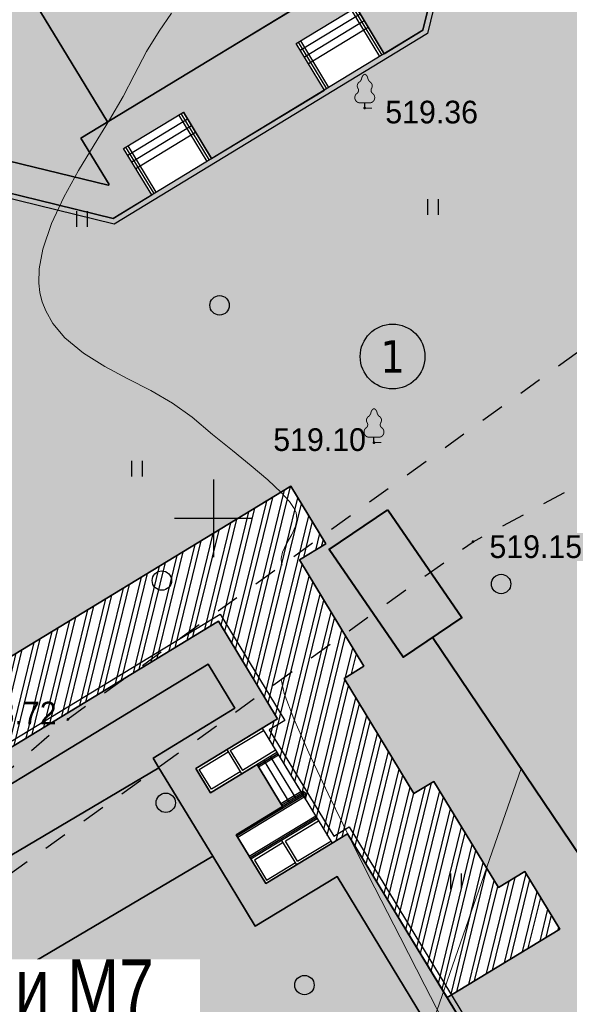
# Model space of a CAD drawing. Header units: millimetres. Extents: x -1128748 to 3035412, y -2195448 to -435774.
# Tile 49 of 159: x 369503 to 390728, y -1507478 to -1469467. Entities that reach past the tile are written whole.
import ezdxf
from ezdxf.enums import TextEntityAlignment as Align

# ---------------------------------------------------------------- set-up
doc = ezdxf.new("R2010")
doc.units = ezdxf.units.MM
doc.linetypes.add('Д_ТРОТ_ТРУБА', pattern=[3, 1.5, -1.5])
for name, color, linetype in [('(001) Сетка', 92, 'Continuous'), ('(004) Точки рельефа', 7, 'Continuous'), ('(022) Возд. Линии', 7, 'Continuous'), ('(025) Дорога', 7, 'Continuous'), ('(031) Горизонтали', 42, 'Continuous'), ('(036) Растительность', 7, 'Continuous'), ('(038) Деревья', 7, 'Continuous')]:
    doc.layers.add(name, color=color, linetype=linetype)
doc.layers.add('ВВГ 3х2.5', color=5, linetype='Continuous', lineweight=40)
doc.layers.add('Основная надпись', color=7, linetype='Continuous', lineweight=30)
doc.styles.add('D-431', font='txt')
doc.styles.add('GOST Common_6', font='GOST_Common.ttf', dxfattribs={"width": 0.9, "height": 2.5})
doc.styles.get("Standard").update_dxf_attribs({"font": 'arial.ttf'})
doc.styles.add('Tahoma', font='tahoma.ttf')

# ---------------------------------------------------------------- blocks, each defined once
blk = doc.blocks.new('A$C2cdd6916')
h = blk.add_hatch(color=1)
h.dxf.hatch_style = 1
h.paths.add_polyline_path([(16401.238, -4652.593), (12042.877, -7301.119), (10692.648, -5079.21), (11718.144, -4456.027), (9225.414, -354.04), (9994.537, 113.347), (7294.079, 4557.166), (6524.956, 4089.779), (4032.226, 8191.765), (3006.729, 7568.583), (1656.5, 9790.492), (26610.253, 24954.602), (28168.21, 22390.86), (31159.242, 24208.476), (35090.313, 26597.342), (27092.803, 39757.883), (26750.971, 39550.156), (23865.782, 40254.206), (20705.813, 41025.308), (19934.711, 37865.339), (16774.743, 38636.441), (16003.641, 35476.472), (12843.672, 36247.575), (12072.57, 33087.606), (8912.601, 33858.708), (8141.499, 30698.739), (4981.531, 31469.841), (4210.429, 28309.873), (1050.46, 29080.975), (279.358, 25921.006), (-2880.611, 26692.108), (-3651.713, 23532.14), (-4355.763, 20646.951), (-16319.891, 13376.488), (-19205.079, 14080.537), (-22365.048, 14851.639), (-23136.15, 11691.671), (-26296.119, 12462.773), (-27067.221, 9302.804), (-30227.189, 10073.906), (-30998.291, 6913.938), (-34158.26, 7685.04), (-34929.362, 4525.071), (-38089.331, 5296.173), (-38860.433, 2136.205), (-42020.401, 2907.307), (-42791.503, -252.662), (-45951.472, 518.44), (-46722.574, -2641.528), (-47426.624, -5526.717), (-47768.456, -5734.445), (-39770.946, -18894.986), (-32848.844, -14688.503), (-34406.8, -12124.761), (-9453.047, 3039.348), (-8102.818, 817.438), (-9128.315, 194.256), (-6635.585, -3907.731), (-7404.707, -4375.118), (-4704.249, -8818.937), (-3935.127, -8351.55), (-1442.396, -12453.537), (-416.9, -11830.354), (933.329, -14052.264), (-3425.032, -16700.79), (-1867.075, -19264.531), (-17591.358, -28819.998), (-15929.538, -31554.655), (-15758.622, -31450.792), (-14927.712, -32818.121), (-15440.46, -33129.712), (-13674.776, -36035.286), (-13162.028, -35723.695), (-12331.118, -37091.024), (-12502.034, -37194.887), (-12294.306, -37536.72), (-10840.214, -39929.545), (952.998, -32762.946), (1160.726, -33104.778), (5091.797, -30715.911), (5507.252, -31399.576), (10207.445, -28543.322), (9791.99, -27859.658), (12013.899, -26509.429), (12844.81, -27876.758), (18826.874, -24241.526), (17995.963, -22874.197), (20217.873, -21523.968), (20633.328, -22207.633), (25333.521, -19351.379), (24918.066, -18667.715), (28849.137, -16278.848), (28641.409, -15937.016), (40434.621, -8770.416), (38772.801, -6035.759), (38601.885, -6139.622), (37770.975, -4772.293), (38283.723, -4460.702), (36518.039, -1555.128), (36005.291, -1866.719), (35174.381, -499.39), (35345.297, -395.527), (35137.569, -53.694), (33683.477, 2339.131), (17959.194, -7216.335)])
h = blk.add_hatch()
h.set_pattern_fill('ANSI32', color=1, scale=60, angle=31.2865699)
h.set_pattern_definition([(76.28657, (-422045.4, -371330.9), (-555.2086, 135.48314), []), (76.28657, (-421815.2, -371191), (-555.2086, 135.48314), [])])
edge = h.paths.add_edge_path()
edge.add_line((12558.278, 1671.303), (13156.485, 2034.826))
edge.add_line((13156.485, 2034.826), (12076.302, 3812.354))
edge.add_arc((12013.983, 3914.903), 120, 121.2865699, 301.2865699, ccw=False)
edge.add_line((11951.665, 4017.453), (10456.027, 6478.645))
edge.add_line((10456.027, 6478.645), (9857.821, 6115.122))
edge.add_line((9857.821, 6115.122), (7572.818, 9875.277))
edge.add_line((7572.818, 9875.277), (28168.21, 22390.86))
edge.add_line((28168.21, 22390.86), (26610.253, 24954.602))
edge.add_line((26610.253, 24954.602), (1656.5, 9790.492))
edge.add_line((1656.5, 9790.492), (3006.729, 7568.583))
edge.add_line((3006.729, 7568.583), (4032.226, 8191.765))
edge.add_line((4032.226, 8191.765), (6524.956, 4089.779))
edge.add_line((6524.956, 4089.779), (7294.079, 4557.166))
edge.add_line((7294.079, 4557.166), (9994.537, 113.347))
edge.add_line((9994.537, 113.347), (9225.414, -354.04))
edge.add_line((9225.414, -354.04), (11718.144, -4456.027))
edge.add_line((11718.144, -4456.027), (10692.648, -5079.21))
edge.add_line((10692.648, -5079.21), (12042.877, -7301.119))
edge.add_line((12042.877, -7301.119), (16401.238, -4652.593))
edge.add_line((16401.238, -4652.593), (12558.278, 1671.303))
edge = h.paths.add_edge_path()
edge.add_line((-3935.127, -8351.55), (-4704.249, -8818.937))
edge.add_line((-4704.249, -8818.937), (-7404.707, -4375.118))
edge.add_line((-7404.707, -4375.118), (-6635.585, -3907.731))
edge.add_line((-6635.585, -3907.731), (-9128.315, 194.256))
edge.add_line((-9128.315, 194.256), (-8102.818, 817.438))
edge.add_line((-8102.818, 817.438), (-9453.047, 3039.348))
edge.add_line((-9453.047, 3039.348), (-34406.8, -12124.761))
edge.add_line((-34406.8, -12124.761), (-32848.844, -14688.503))
edge.add_line((-32848.844, -14688.503), (-12253.452, -2172.92))
edge.add_line((-12253.452, -2172.92), (-9968.449, -5933.074))
edge.add_line((-9968.449, -5933.074), (-10566.655, -6296.598))
edge.add_line((-10566.655, -6296.598), (-9071.017, -8757.79))
edge.add_arc((-9008.699, -8860.339), 120, -58.7134301, 121.2865699, ccw=False)
edge.add_line((-8946.381, -8962.889), (-7866.197, -10740.417))
edge.add_line((-7866.197, -10740.417), (-7267.991, -10376.893))
edge.add_line((-7267.991, -10376.893), (-3425.032, -16700.79))
edge.add_line((-3425.032, -16700.79), (933.329, -14052.264))
edge.add_line((933.329, -14052.264), (-416.9, -11830.354))
edge.add_line((-416.9, -11830.354), (-1442.396, -12453.537))
edge.add_line((-1442.396, -12453.537), (-3935.127, -8351.55))
h.paths.add_polyline_path([(41974.214, 4100.856), (35137.569, -53.694), (35345.297, -395.527), (35174.381, -499.39), (36005.291, -1866.719), (36518.039, -1555.128), (38283.723, -4460.702), (37770.975, -4772.293), (38601.885, -6139.622), (38772.801, -6035.759), (38980.529, -6377.591), (45817.173, -2223.04)])
h.paths.add_polyline_path([(-15440.46, -33129.712), (-14927.712, -32818.121), (-15758.622, -31450.792), (-15929.538, -31554.655), (-16137.265, -31212.823), (-22973.91, -35367.374), (-19130.951, -41691.27), (-12294.306, -37536.72), (-12502.034, -37194.887), (-12331.118, -37091.024), (-13162.028, -35723.695), (-13674.776, -36035.286)])
h.paths.add_polyline_path([(22981.424, -31078.171), (16999.36, -34713.402), (12844.81, -27876.758), (18826.874, -24241.526)])
h.paths.add_polyline_path([(31886.288, 23012.063), (28895.256, 21194.447), (28168.21, 22390.86), (31159.242, 24208.476)])
h.paths.add_polyline_path([(-35112.829, -17702.532), (-32121.797, -15884.916), (-32848.844, -14688.503), (-35839.876, -16506.119)])
for p, q in [((-9249.216, 20130.602), (-6941.848, 21532.762)), ((-5851.279, 19738.143), (-6941.848, 21532.762)), ((-9093.42, 19874.227), (-6786.052, 21276.388)), ((-8937.624, 19617.853), (-6630.257, 21020.014)), ((-8781.829, 19361.479), (-6474.461, 20763.64)), ((-8158.646, 18335.982), (-9249.216, 20130.602)), ((-15914.944, 16079.915), (-13607.577, 17482.076)), ((-15759.149, 15823.541), (-13451.781, 17225.701)), ((-12517.007, 15687.456), (-13607.577, 17482.076)), ((-15603.353, 15567.166), (-13295.985, 16969.327)), ((-15447.557, 15310.792), (-13140.19, 16712.953)), ((-14824.375, 14285.296), (-15914.944, 16079.915)), ((-13130.397, -7854.554), (-10566.655, -6296.598)), ((-11796.594, -7161.034), (-10514.723, -6382.056)), ((-12993.007, -7888.08), (-11882.052, -7212.966)), ((-10047.336, -7151.178), (-11329.207, -7930.156)), ((-9995.405, -7236.636), (-12559.146, -8794.593)), ((-12559.146, -8794.593), (-13130.397, -7854.554)), ((-12525.62, -8657.203), (-12993.007, -7888.08)), ((-11414.665, -7982.088), (-12525.62, -8657.203)), ((-9008.699, -8860.339), (-11572.441, -10418.296)), ((-8437.448, -9800.378), (-11001.19, -11358.334)), ((-8385.516, -9885.836), (-9667.387, -10664.814)), ((-11572.441, -10418.296), (-10429.939, -12298.373)), ((-9752.845, -10716.746), (-10863.8, -11391.861)), ((-10429.939, -12298.373), (-7866.197, -10740.417)), ((-9200, -11433.937), (-7918.129, -10654.959)), ((-10863.8, -11391.861), (-10396.413, -12160.983)), ((-10396.413, -12160.983), (-9285.458, -11485.869))]:
    blk.add_line(p, q)
at = {"color": 1}
for p, q in [((-6022.195, 19634.279), (-7112.764, 21428.899)), ((-5936.737, 19686.211), (-7027.306, 21480.83)), ((-8073.188, 18387.914), (-9163.758, 20182.533)), ((-7987.73, 18439.846), (-9078.3, 20234.465)), ((-12687.923, 15583.593), (-13778.493, 17378.212)), ((-12602.465, 15635.524), (-13693.035, 17430.144)), ((-14738.917, 14337.227), (-15829.486, 16131.847)), ((-14653.459, 14389.159), (-15744.028, 16183.779)), ((-9964.245, -7287.911), (-10733.368, -7755.298)), ((-9933.086, -7339.186), (-10702.209, -7806.573)), ((-8977.54, -8911.614), (-11541.281, -10469.571)), ((-8946.381, -8962.889), (-11510.122, -10520.845)), ((-9071.017, -8757.79), (-9840.14, -9225.177)), ((-9039.858, -8809.064), (-9808.981, -9276.451)), ((-8499.766, -9697.828), (-11063.508, -11255.785)), ((-8468.607, -9749.103), (-11032.349, -11307.06))]:
    blk.add_line(p, q, dxfattribs=at)
for points in [[(-3651.713, 23532.14), (-4355.763, 20646.951), (-16319.891, 13376.488), (-19205.079, 14080.537), (-22365.048, 14851.639), (-23136.15, 11691.671), (-26296.119, 12462.773), (-27067.221, 9302.804), (-30227.189, 10073.906), (-30998.291, 6913.938), (-34158.26, 7685.04), (-34929.362, 4525.071), (-38089.331, 5296.173), (-38860.433, 2136.205)], [(-39770.946, -18894.986), (-12253.452, -2172.92), (-9968.449, -5933.074), (-10566.655, -6296.598), (-7866.197, -10740.417), (-7267.991, -10376.893), (-1867.075, -19264.531)], [(-3651.713, 23532.14), (-4355.763, 20646.951), (-16319.891, 13376.488), (-19205.079, 14080.537), (-22365.048, 14851.639), (-23136.15, 11691.671), (-26296.119, 12462.773), (-27067.221, 9302.804), (-30227.189, 10073.906), (-30998.291, 6913.938), (-34158.26, 7685.04), (-34929.362, 4525.071), (-38089.331, 5296.173), (-38860.433, 2136.205)], [(-39770.946, -18894.986), (-32848.844, -14688.503), (-34406.8, -12124.761), (-9453.047, 3039.348), (-8102.818, 817.438), (-9128.315, 194.256), (-6635.585, -3907.731), (-7404.707, -4375.118), (-4704.249, -8818.937), (-3935.127, -8351.55), (-1442.396, -12453.537), (-416.9, -11830.354), (933.329, -14052.264), (-3425.032, -16700.79), (-1867.075, -19264.531)], [(-11933.984, -7127.508), (-11362.734, -8067.546)], [(-11796.594, -7161.034), (-11329.207, -7930.156)], [(-10508.153, -7548.227), (-9521.447, -9171.931)], [(-10251.779, -7392.432), (-9265.073, -9016.135)], [(-10764.527, -7704.023), (-9777.821, -9327.726)], [(-9233.526, -11571.327), (-9804.777, -10631.288)], [(-9200, -11433.937), (-9667.387, -10664.814)]]:
    blk.add_lwpolyline(points)
at = {"color": 2, "lineweight": 30}
for points in [[(-2733.725, 26450.396), (-4181.103, 20519.057), (-16286.823, 13162.55), (-22218.162, 14609.928), (-22989.265, 11449.959), (-26149.233, 12221.061), (-26920.335, 9061.092), (-30080.304, 9832.194), (-30851.406, 6672.226), (-34011.375, 7443.328), (-34782.477, 4283.359), (-37942.445, 5054.461), (-38713.547, 1894.493)], [(-39703.894, -18620.206), (-12186.399, -1898.14), (-9693.669, -6000.127), (-10291.875, -6363.65), (-7799.145, -10465.637), (-7200.939, -10102.114), (-1592.296, -19331.584)]]:
    blk.add_lwpolyline(points, dxfattribs=at)
blk.add_lwpolyline([(-3935.127, -8351.55), (-4704.249, -8818.937), (-7404.707, -4375.118), (-6635.585, -3907.731), (-9128.315, 194.256), (-8102.818, 817.438), (-9453.047, 3039.348), (-34406.8, -12124.761), (-32848.844, -14688.503), (-12253.452, -2172.92), (-9968.449, -5933.074), (-10566.655, -6296.598), (-9071.017, -8757.79, -1), (-8946.381, -8962.889), (-7866.197, -10740.417), (-7267.991, -10376.893), (-3425.032, -16700.79), (933.329, -14052.264), (-416.9, -11830.354), (-1442.396, -12453.537)], format="xyb", close=True)
at = {"color": 1}
for radius in [120, 60]:
    blk.add_arc((-9008.699, -8860.339), radius, 301.2865699, 121.2865699, dxfattribs=at)
blk = doc.blocks.new('d')
at = {"layer": '(038) Деревья'}
blk.add_ellipse((0, 0), major_axis=(0.265, 0.265), ratio=1, start_param=5.497787, end_param=11.780972, dxfattribs=at)
blk = doc.blocks.new('I04010')
for p, q in [((-0.412273, 0.007146), (-0.412273, 1.207146)), ((0.387727, 1.207146), (0.387727, 0.007146))]:
    blk.add_line(p, q)
blk = doc.blocks.new('Setka')
at = {"layer": '(001) Сетка'}
for p, q in [((0, 1.5), (0, -1.5)), ((-1.5, 0), (1.5, 0))]:
    blk.add_line(p, q, dxfattribs=at)
blk = doc.blocks.new('karagach-flat-48-flat-1')
at = {"layer": '(038) Деревья', "const_width": 0.0375}
for points in [[(-0.208, 1.009, 0.181567), (-0.117, 1.159, 0.303004)], [(0, 1.312, 0.246034), (-0.117, 1.159, 0.489079)], [(0, 1.312, -0.246034), (0.117, 1.159, -0.489079)], [(0.208, 1.009, -0.181567), (0.117, 1.159, -0.303004)], [(-0.315, 0.559, 0.383603), (-0.255, 0.753, 0.352912)], [(-0.208, 1.009, 0.430853), (-0.255, 0.753, 0.548276)], [(0.208, 1.009, -0.430853), (0.255, 0.753, -0.548276)], [(0.315, 0.559, -0.383603), (0.255, 0.753, -0.352912)], [(-0.315, 0.559, 0.626949), (-0.218, 0.206, 0.702465)], [(0.315, 0.559, -0.626949), (0.218, 0.206, -0.702465)]]:
    blk.add_lwpolyline(points, format="xyb", dxfattribs=at)
for points in [[(0, 0.206), (-0.218, 0.206)], [(0, 0), (0, 0.206)], [(0, 0.206), (0.218, 0.206)], [(0, 0), (0.281, 0)]]:
    blk.add_lwpolyline(points, dxfattribs=at)
at = {"layer": '(038) Деревья'}
blk.add_lwpolyline([(0, 0), (0, 0.206)], dxfattribs=at)
blk = doc.blocks.new('karagach-flat-47-flat-1')
at = {"layer": '(038) Деревья', "const_width": 0.0375}
for points in [[(-0.208, 1.009, 0.181567), (-0.117, 1.159, 0.303004)], [(0, 1.312, 0.246034), (-0.117, 1.159, 0.489079)], [(0, 1.312, -0.246034), (0.117, 1.159, -0.489079)], [(0.208, 1.009, -0.181567), (0.117, 1.159, -0.303004)], [(-0.315, 0.559, 0.383603), (-0.255, 0.753, 0.352912)], [(-0.208, 1.009, 0.430853), (-0.255, 0.753, 0.548276)], [(0.208, 1.009, -0.430853), (0.255, 0.753, -0.548276)], [(0.315, 0.559, -0.383603), (0.255, 0.753, -0.352912)], [(-0.315, 0.559, 0.626949), (-0.218, 0.206, 0.702465)], [(0.315, 0.559, -0.626949), (0.218, 0.206, -0.702465)]]:
    blk.add_lwpolyline(points, format="xyb", dxfattribs=at)
for points in [[(0, 0.206), (-0.218, 0.206)], [(0, 0), (0, 0.206)], [(0, 0.206), (0.218, 0.206)], [(0, 0), (0.281, 0)]]:
    blk.add_lwpolyline(points, dxfattribs=at)
at = {"layer": '(038) Деревья'}
blk.add_lwpolyline([(0, 0), (0, 0.206)], dxfattribs=at)
blk = doc.blocks.new('A$C05d28b1e')
at = {"layer": '(004) Точки рельефа', "color": 7, "linetype": 'ByBlock', "lineweight": -2}
for p in [(-109820, 53662), (-109464, 40753), (-105640, 36924), (-121278, 30068)]:
    blk.add_point(p, dxfattribs=at)
at = {"layer": '(025) Дорога', "linetype": 'Д_ТРОТ_ТРУБА', "ltscale": 600, "flags": 128}
blk.add_lwpolyline([(27459, 120222), (8937, 104733), (7549, 103433), (-2273, 96670), (-15702, 86137), (-17767, 85381), (-18644, 85674), (-40043, 104576), (-45955, 113584), (-51231, 109005), (-44895, 102103), (-42025, 99008), (-25117, 82841), (-25117, 81951), (-25407, 81084), (-32229, 76172), (-32639, 76060), (-33388, 76495), (-37188, 78427), (-42918, 74170), (-43534, 73566), (-56171, 68379), (-72915, 59805), (-96929, 47597), (-121278, 30068), (-138829, 14906), (-139804, 14024), (-138021, 12053), (-129914, 19516), (-105640, 36924), (-88825, 45949), (-78921, 50853), (-56719, 62542), (-42094, 71045), (-39916, 71829), (-37271, 72176), (-35503, 71928), (-34406, 71614), (-29497, 64248), (-29370, 62878), (-30300, 61153), (-32643, 58416), (-31513, 56567), (-31513, 56567), (-31513, 56567)], dxfattribs=at)
at = {"layer": '(031) Горизонтали', "color": 42, "linetype": 'Continuous', "lineweight": 0, "ltscale": 600}
for points in [[(-113006, 36023), (-113030, 36109), (-113045, 36277), (-113002, 36518), (-112861, 36827), (-112635, 37208), (-112490, 37521), (-112441, 37769), (-112451, 37943), (-112472, 38033), (-112495, 38099), (-112566, 38241), (-112729, 38474), (-113043, 38822), (-113567, 39310), (-114206, 39852), (-114928, 40440), (-115701, 41068), (-116491, 41729), (-117244, 42276), (-118088, 42761), (-118975, 43218), (-119855, 43685), (-120679, 44198), (-121399, 44794), (-121866, 45354), (-122137, 45835), (-122273, 46190), (-122327, 46378), (-122365, 46550), (-122408, 46904), (-122397, 47454), (-122256, 48221), (-121916, 49215), (-121438, 50231), (-120872, 51249), (-120269, 52248), (-119676, 53209), (-119145, 54112), (-118724, 54936), (-118253, 55855), (-117760, 56639), (-117282, 57335)], [(-103702, 11495), (-103714, 11687), (-103721, 11849), (-103704, 12021), (-103707, 12189), (-103764, 12357), (-103891, 12662), (-104067, 13064), (-104275, 13526), (-104495, 14008), (-104713, 14440), (-105167, 15313), (-105814, 16549), (-106607, 18070), (-107504, 19797), (-108459, 21652), (-109428, 23556), (-110367, 25430), (-111231, 27196), (-111976, 28776), (-112557, 30091), (-112929, 31062), (-113049, 31611)]]:
    blk.add_lwpolyline(points, dxfattribs=at)
at = {"layer": '(001) Сетка', "xscale": 1000, "yscale": 1000, "zscale": 1000}
blk.add_blockref('Setka', (-115665, 37831), dxfattribs=at)
at = {"layer": '(022) Возд. Линии', "xscale": 1000, "yscale": 1000, "zscale": 1000}
for name, p in [('karagach-flat-47-flat-1', (-109820, 53662)), ('karagach-flat-48-flat-1', (-109464, 40753))]:
    blk.add_blockref(name, p, dxfattribs=at)
at = {"layer": '(036) Растительность', "linetype": 'Continuous', "xscale": 500, "yscale": 500, "zscale": 500}
for p in [(-107174, 49546), (-120736, 49079), (-118613, 39441), (-106291, 23510)]:
    blk.add_blockref('I04010', p, dxfattribs=at)
at = {"layer": '(038) Деревья', "linetype": 'Continuous', "xscale": 1000, "yscale": 1000, "zscale": 1000}
for p in [(-115427, 46051), (-117656, 35424), (-104554, 35292), (-117505, 26845), (-112148, 19809)]:
    blk.add_blockref('d', p, dxfattribs=at)
at = {"layer": '(004) Точки рельефа', "linetype": 'ByBlock', "char_height": 875, "attachment_point": 4, "style": 'D-431'}
for s, insert in [('519.36', (-109027, 53505)), ('519.10', (-113353, 40859)), ('519.15', (-105006, 36726)), ('518.72', (-125299, 30302))]:
    blk.add_mtext(s, dxfattribs=dict(at, insert=insert))
blk = doc.blocks.new('Eksplikatsia')
h = blk.add_hatch(color=2)
h.dxf.hatch_style = 1
edge = h.paths.add_edge_path()
edge.add_arc((0, 0), 1250, 0, 360)
at = {"lineweight": 30}
blk.add_circle((0, 0), 1250, dxfattribs=at)
at = {"color": 1}
blk.add_attdef('№', text='', height=1250, dxfattribs=at).set_placement((0, 0), align=Align.MIDDLE_CENTER)

msp = doc.modelspace()

# ---------------------------------------------------------------- hatches: boundary and pattern name
at = {"true_color": 0x939598}
h = msp.add_hatch(color=252, dxfattribs=at)
h.dxf.hatch_style = 1
edge = h.paths.add_edge_path(flags=16)
edge.add_line((333609.865, -1523030.191), (320952.877, -1530721.697))
edge.add_arc((319394.92, -1528157.955), 3000, 211.2865698, 301.2865698, ccw=False)
edge.add_line((316831.179, -1529715.912), (302893.165, -1506779.797))
edge.add_arc((305456.907, -1505221.841), 3000, 121.2865698, 211.2865698, ccw=False)
edge.add_line((303898.95, -1502658.099), (317436.299, -1494431.607))
edge.add_arc((318994.256, -1496995.349), 3000, 29.0884551, 121.2865698, ccw=False)
edge.add_line((321615.866, -1495536.871), (329290.223, -1509331.509))
edge.add_line((329290.223, -1509331.509), (330263.257, -1511080.536))
edge.add_line((330263.257, -1511080.536), (332209.326, -1514578.591))
edge.add_line((332209.326, -1514578.591), (333182.361, -1516327.618))
edge.add_line((333182.361, -1516327.618), (334673.519, -1519007.971))
edge.add_arc((332051.908, -1520466.449), 3000, -58.7134302, 29.0884551, ccw=False)
edge = h.paths.add_edge_path(flags=16)
edge.add_line((392954.619, -1533841.388), (401060.663, -1548912.469))
edge.add_arc((398418.58, -1550333.524), 3000, -61.7262295, 28.2737705, ccw=False)
edge.add_line((399839.635, -1552975.607), (372116.363, -1567886.684))
edge.add_arc((370695.308, -1565244.601), 3000, 209.0884551, 298.2737705, ccw=False)
edge.add_line((368073.698, -1566703.079), (360564.51, -1553205.333))
edge.add_arc((363186.121, -1551746.855), 3000, 121.2865699, 209.0884551, ccw=False)
edge.add_line((361628.165, -1549183.113), (388754.58, -1532698.702))
edge.add_arc((390312.536, -1535262.444), 3000, 28.2737705, 121.2865699, ccw=False)
edge = h.paths.add_edge_path(flags=16)
edge.add_line((429361.578, -1533771.174), (423970.567, -1524291.837))
edge.add_line((423970.567, -1524291.837), (420028.52, -1517360.299))
edge.add_arc((422636.296, -1515877.226), 3000, 120.0993966, 209.6273998, ccw=False)
edge.add_line((421131.791, -1513281.756), (444558.56, -1499702.063))
edge.add_arc((446063.065, -1502297.533), 3000, 29.8780372, 120.0993966, ccw=False)
edge.add_line((448664.328, -1500803.067), (451530.949, -1505792.699))
edge.add_line((451530.949, -1505792.699), (454101.79, -1510267.497))
edge.add_line((454101.79, -1510267.497), (456027.881, -1513620.044))
edge.add_arc((453426.617, -1515114.51), 3000, -59.0363428, 29.8780372, ccw=False)
edge.add_line((454970.1, -1517686.992), (443416.295, -1524619.247))
edge.add_arc((444959.778, -1527191.729), 3000, 120.9636572, 150.6005223)
edge.add_line((442346.123, -1525719.041), (439220.3, -1531266.602))
edge.add_arc((436606.645, -1529793.914), 3000, 298.2737705, 330.6005223, ccw=False)
edge.add_line((438027.701, -1532435.997), (433390.409, -1534930.184))
edge.add_arc((431969.354, -1532288.101), 3000, 209.6273998, 298.2737705, ccw=False)
edge = h.paths.add_edge_path(flags=16)
edge.add_line((414849.776, -1441945.561), (419859.817, -1450666.023))
edge.add_line((419859.817, -1450666.023), (423344.093, -1456730.744))
edge.add_line((423344.093, -1456730.744), (427801.452, -1464489.209))
edge.add_arc((425200.189, -1465983.675), 3000, -59.4103655, 29.8780372, ccw=False)
edge.add_line((426726.846, -1468566.177), (418113.229, -1473658.153))
edge.add_line((418113.229, -1473658.153), (414040.493, -1476065.768))
edge.add_line((414040.493, -1476065.768), (403679.828, -1482190.519))
edge.add_line((403679.828, -1482190.519), (405757.257, -1485609.094))
edge.add_line((405757.257, -1485609.094), (414900.067, -1480204.283))
edge.add_arc((416426.726, -1482786.785), 3000, 30.6036259, 120.5896611, ccw=False)
edge.add_line((419008.855, -1481259.497), (421476.281, -1485432.246))
edge.add_line((421476.281, -1485432.246), (424894.351, -1483355.125))
edge.add_line((424894.351, -1483355.125), (422452.564, -1479224.585))
edge.add_arc((425035.067, -1477697.928), 3000, 120.5896345, 210.5896345, ccw=False)
edge.add_line((423508.41, -1475115.425), (428655.47, -1472072.719))
edge.add_arc((430182.127, -1474655.222), 3000, 29.8780372, 120.5896345, ccw=False)
edge.add_line((432783.39, -1473160.755), (439000.021, -1483981.404))
edge.add_line((439000.021, -1483981.404), (433315.488, -1487247.257))
edge.add_line((433315.488, -1487247.257), (435393.391, -1490666.613))
edge.add_line((435393.391, -1490666.613), (440992.643, -1487449.755))
edge.add_line((440992.643, -1487449.755), (443682.737, -1492132.125))
edge.add_arc((441081.473, -1493626.591), 3000, -59.9006034, 29.8780372, ccw=False)
edge.add_line((442585.978, -1496222.061), (414062.909, -1512755.904))
edge.add_line((414062.909, -1512755.904), (417717.297, -1518769.491))
edge.add_line((417717.297, -1518769.491), (416592.211, -1519409.34))
edge.add_line((416592.211, -1519409.34), (425767.728, -1535543.201))
edge.add_arc((423159.952, -1537026.274), 3000, -61.7262295, 29.6273998, ccw=False)
edge.add_line((424581.008, -1539668.357), (408646.578, -1548238.756))
edge.add_arc((407225.523, -1545596.673), 3000, 208.2737705, 298.2737705, ccw=False)
edge.add_line((404583.44, -1547017.729), (396060.621, -1531171.763))
edge.add_arc((398702.704, -1529750.708), 3000, 120.0993966, 208.2737705, ccw=False)
edge.add_line((397198.199, -1527155.238), (399699.124, -1525705.537))
edge.add_line((399699.124, -1525705.537), (397773.757, -1522537.193))
edge.add_line((397773.757, -1522537.193), (373311.954, -1537402.35))
edge.add_line((373311.954, -1537402.35), (359878.905, -1545565.46))
edge.add_arc((358320.948, -1543001.718), 3000, 209.0884783, 301.2865699, ccw=False)
edge.add_line((355699.338, -1544460.197), (344506.067, -1524340.319))
edge.add_arc((347127.678, -1522881.841), 3000, 120.5896345, 209.0884551, ccw=False)
edge.add_line((345601.02, -1520299.339), (356224.229, -1514019.384))
edge.add_arc((357559.231, -1516705.975), 3000, 30.5896584, 116.4233669, ccw=False)
edge.add_line((360141.732, -1515179.317), (363371.958, -1520643.587))
edge.add_line((363371.958, -1520643.587), (366868.252, -1518616.905))
edge.add_line((366868.252, -1518616.905), (363604.935, -1513176.892))
edge.add_arc((366167.572, -1511617.118), 3000, 120.5896345, 211.3271807, ccw=False)
edge.add_line((364640.915, -1509034.616), (376958.059, -1501762.494))
edge.add_line((376958.059, -1501762.494), (374880.63, -1498343.919))
edge.add_line((374880.63, -1498343.919), (362470.052, -1505680.484))
edge.add_line((362470.052, -1505680.484), (350323.165, -1512861.167))
edge.add_line((350323.165, -1512861.167), (343791.072, -1516722.641))
edge.add_arc((342264.415, -1514140.139), 3000, 209.0884551, 300.5896345, ccw=False)
edge.add_line((339642.805, -1515598.617), (326930.742, -1492748.714))
edge.add_arc((329552.352, -1491290.236), 3000, 120.054821, 209.0884551, ccw=False)
edge.add_line((328049.867, -1488693.596), (344952.048, -1478913.542))
edge.add_line((344952.048, -1478913.542), (365557.09, -1466990.914))
edge.add_arc((367059.576, -1469587.554), 3000, 31.2865699, 120.054821, ccw=False)
edge.add_line((369623.317, -1468029.598), (372895.122, -1473413.614))
edge.add_line((372895.122, -1473413.614), (381868.218, -1467960.766))
edge.add_line((381868.218, -1467960.766), (378780.654, -1462879.932))
edge.add_arc((381344.395, -1461321.976), 3000, 120.054821, 211.2865699, ccw=False)
edge.add_line((379841.91, -1458725.336), (407031.337, -1442992.807))
edge.add_line((407031.337, -1442992.807), (410746.028, -1440843.388))
edge.add_arc((412248.513, -1443440.028), 3000, 29.8780372, 120.054821, ccw=False)
edge = h.paths.add_edge_path(flags=16)
edge.add_line((411903.706, -1631004.139), (400287.347, -1640543.791))
edge.add_arc((398383.41, -1638225.381), 3000, 216.0466202, 309.3937167, ccw=False)
edge.add_line((395957.794, -1639990.711), (392421.101, -1635131.191))
edge.add_arc((394846.717, -1633365.861), 3000, 129.3937167, 216.0466202, ccw=False)
edge.add_line((392942.779, -1631047.451), (404287.957, -1621730.501))
edge.add_arc((406191.894, -1624048.91), 3000, 39.3937167, 129.3937167, ccw=False)
edge.add_line((408510.304, -1622144.973), (412318.178, -1626781.792))
edge.add_arc((409999.769, -1628685.729), 3000, -50.6062833, 39.3937167, ccw=False)
edge = h.paths.add_edge_path()
edge.add_arc((453426.617, -1515114.51), 7000, 300.9636572, 389.8780372)
edge.add_line((459496.232, -1511627.422), (450624.729, -1496185.713))
edge.add_line((450624.729, -1496185.713), (421694.146, -1445829.228))
edge.add_arc((424295.409, -1444334.762), 3000, 119.8780372, 209.8780372, ccw=False)
edge.add_line((422800.943, -1441733.499), (426984.385, -1439330.046))
edge.add_line((426984.385, -1439330.046), (424948.686, -1435886.444))
edge.add_line((424948.686, -1435886.444), (420345.634, -1438530.969))
edge.add_arc((418851.168, -1435929.705), 3000, 228.6798708, 299.8780372, ccw=False)
edge.add_arc((412248.513, -1443440.028), 7000, 48.6798708, 120.054821)
edge.add_line((408742.714, -1437381.201), (321651.406, -1487774.559))
edge.add_line((321651.406, -1487774.559), (301269.483, -1500160.42))
edge.add_line((301269.483, -1500160.42), (296526.561, -1503042.639))
edge.add_line((296526.561, -1503042.639), (313131.145, -1530366.809))
edge.add_line((313131.145, -1530366.809), (313580.487, -1531106.237))
edge.add_arc((319562.551, -1527471.006), 7000, 211.2865698, 301.2865698)
edge.add_line((323197.783, -1533453.07), (335115.866, -1526210.587))
edge.add_arc((336673.823, -1528774.329), 3000, 29.0884551, 121.2865698, ccw=False)
edge.add_line((339295.433, -1527315.851), (341013.788, -1530404.589))
edge.add_arc((338392.177, -1531863.067), 3000, -60.9115449, 29.0884551, ccw=False)
edge.add_line((339850.655, -1534484.678), (337229.045, -1535943.155))
edge.add_line((337229.045, -1535943.155), (354730.78, -1567402.483))
edge.add_line((354730.78, -1567402.483), (356669.946, -1566323.668))
edge.add_arc((358128.424, -1568945.279), 3000, 15.9491425, 119.0884551, ccw=False)
edge.add_line((361012.942, -1568120.927), (366648.638, -1587865.434))
edge.add_line((366648.638, -1587865.434), (387083.998, -1637994.247))
edge.add_line((387083.998, -1637994.247), (412339.419, -1672695.939))
edge.add_arc((409913.804, -1674461.269), 3000, -46.4179769, 36.0466202, ccw=False)
edge.add_line((411981.981, -1676634.434), (420750.393, -1668289.632))
edge.add_arc((418682.186, -1666116.497), 3000, 216.0466202, 313.5828329, ccw=False)
edge.add_line((416256.57, -1667881.827), (401852.283, -1648089.912))
edge.add_arc((404277.898, -1646324.582), 3000, 129.3937167, 216.0466202, ccw=False)
edge.add_line((402373.961, -1644006.172), (443810.407, -1609984.873))
edge.add_line((443810.407, -1609984.873), (445076.126, -1611526.642))
edge.add_line((445076.126, -1611526.642), (448173.342, -1608990.742))
edge.add_line((448173.342, -1608990.742), (430399.232, -1587347.347))
edge.add_line((430399.232, -1587347.347), (400259.909, -1612098.532))
edge.add_line((400259.909, -1612098.532), (402163.846, -1614416.941))
edge.add_arc((399845.437, -1616320.879), 3000, -50.6062833, 39.3937167, ccw=False)
edge.add_line((401749.374, -1618639.288), (392850.789, -1625947.034))
edge.add_arc((390946.852, -1623628.624), 3000, 202.178608, 309.3937167, ccw=False)
edge.add_line((388168.817, -1624761.109), (372219.29, -1585636.236))
edge.add_arc((374997.325, -1584503.751), 3000, 165.4416731, 202.178608, ccw=False)
edge.add_line((372093.648, -1583749.654), (375178.255, -1571872.256))
edge.add_arc((378081.932, -1572626.352), 3000, 118.2737705, 165.4416731, ccw=False)
edge.add_line((376660.877, -1569984.27), (439411.931, -1536233.354))
edge.add_arc((435148.765, -1528307.106), 9000, 298.2737705, 330.6005223)
edge.add_line((442989.73, -1532725.168), (445311.52, -1528604.567))
edge.add_arc((447925.175, -1530077.255), 3000, 120.9636572, 150.6005223, ccw=False)
edge.add_line((446381.692, -1527504.773), (457028.077, -1521116.967))
at = {"true_color": 0xb1ab95}
h = msp.add_hatch(color=253, dxfattribs=at)
h.dxf.hatch_style = 1
h.paths.add_polyline_path([(411986.987, -1518582.685), (410948.576, -1519184.616), (412414.673, -1521597.196), (406432.609, -1525232.428), (404891.179, -1522695.882), (403856.228, -1523295.807), (406030.295, -1526881.107), (414063.352, -1521999.51)])
h.paths.add_polyline_path([(402278.058, -1518395.783), (401447.148, -1517028.454), (399225.239, -1518378.683), (399640.694, -1519062.348), (394940.501, -1521918.601), (394525.046, -1521234.937), (390593.975, -1523623.803), (390386.247, -1523281.971), (378593.035, -1530448.57), (377138.943, -1528055.745), (373721.354, -1530132.574), (374323.285, -1531170.985), (376736.629, -1529704.424), (378190.721, -1532097.25), (389983.933, -1524930.65), (390191.661, -1525272.482), (394122.731, -1522883.616), (394538.186, -1523567.28), (401289.373, -1519464.662), (400873.918, -1518780.997), (401044.834, -1518677.133), (401590.914, -1519575.752), (401875.744, -1520044.462), (402901.241, -1519421.28)])
h.paths.add_polyline_path([(370302.298, -1532210.295), (366459.339, -1525886.399), (365857.408, -1524847.988), (364810.659, -1525484.085), (369899.984, -1533858.975), (370904.229, -1533248.706)])
h.paths.add_polyline_path([(430491.053, -1500314.938), (429867.87, -1499289.442), (418074.658, -1506456.041), (418282.386, -1506797.874), (414351.315, -1509186.74), (414766.77, -1509870.405), (410066.577, -1512726.658), (409651.122, -1512042.994), (407429.212, -1513393.222), (408260.122, -1514760.551), (408870.855, -1515765.56), (409909.266, -1515163.629), (409077.892, -1513795.537), (409248.808, -1513691.673), (409664.263, -1514375.337), (416415.449, -1510272.719), (415999.994, -1509589.054), (419931.065, -1507200.188), (419723.337, -1506858.355)])
h.paths.add_polyline_path([(436899.101, -1493144.38), (435393.391, -1490666.613), (434352.571, -1491264.58), (435250.422, -1492742.066), (431832.1, -1494819.341), (432455.282, -1495844.837)])
h.paths.add_polyline_path([(431809.777, -1484769.49), (427365.705, -1487470.101), (427988.888, -1488495.598), (431407.463, -1486418.169), (432274.668, -1487845.224), (433315.488, -1487247.257)])
h.paths.add_polyline_path([(380184.033, -1470388.424), (382491.401, -1468986.263), (383581.97, -1470780.882), (385077.486, -1469872.074), (385781.536, -1466986.885), (386552.638, -1463826.917), (389712.607, -1464598.019), (390483.709, -1461438.05), (393643.677, -1462209.152), (394414.779, -1459049.184), (397574.748, -1459820.286), (398345.85, -1456660.317), (401505.819, -1457431.419), (402276.921, -1454271.451), (405436.889, -1455042.553), (406207.991, -1451882.584), (409367.96, -1452653.686), (410139.062, -1449493.718), (413299.031, -1450264.82), (416184.219, -1450968.869), (416526.052, -1450761.142), (418006.11, -1453196.697), (419629.813, -1452209.991), (420824.247, -1454175.526), (419200.544, -1455162.232), (424523.561, -1463921.683), (420592.491, -1466310.549), (421319.537, -1467506.962), (418328.505, -1469324.578), (417601.459, -1468128.165), (415294.091, -1469530.326), (415787.444, -1470342.178), (414249.199, -1471276.951), (413755.846, -1470465.1), (397006.067, -1480643.749), (399291.069, -1484403.903), (399889.276, -1484040.38), (402453.018, -1482482.424), (403024.268, -1483422.462), (401229.649, -1484513.032), (402216.355, -1486136.735), (404010.974, -1485046.165), (405153.475, -1486926.243), (401991.527, -1488847.722), (406535.567, -1496325.302), (410338.45, -1494014.334), (411195.327, -1495424.392), (423116.473, -1488180.048), (422497.232, -1487161.038), (421960.005, -1487478.622), (411597.641, -1493775.712), (410740.765, -1492365.654), (406937.881, -1494676.623), (403640.207, -1489250.036), (406802.155, -1487328.557), (405757.257, -1485609.094), (403679.828, -1482190.519), (402855.332, -1480833.744), (399693.384, -1482755.224), (398654.746, -1481046.063), (413353.532, -1472113.779), (413846.885, -1472925.631), (414615.931, -1472458.29), (416047.227, -1474879.479), (418113.229, -1473658.153), (416667.077, -1471211.833), (417436.123, -1470744.492), (416942.77, -1469932.64), (417199.145, -1469776.845), (417926.191, -1470973.257), (422968.216, -1467909.276), (422241.17, -1466712.864), (426172.241, -1464323.997), (420849.223, -1455564.546), (422201.855, -1454742.567), (419859.817, -1450666.023), (418408.424, -1451548.017), (416928.366, -1449112.463), (415985.812, -1449685.242), (409257.749, -1448043.446), (408486.647, -1451203.415), (405326.678, -1450432.313), (404555.576, -1453592.281), (401395.608, -1452821.179), (400624.505, -1455981.148), (397464.537, -1455210.046), (396693.435, -1458370.015), (393533.466, -1457598.912), (392762.364, -1460758.881), (389602.395, -1459987.779), (388831.293, -1463147.748), (385671.325, -1462376.646), (384011.779, -1469177.448), (382893.715, -1467337.584), (371869.625, -1474036.796), (372960.195, -1475831.416), (372914.95, -1475858.91), (366186.888, -1474217.114), (365415.785, -1477377.083), (362255.817, -1476605.981), (361484.715, -1479765.95), (358324.746, -1478994.848), (357553.644, -1482154.816), (354393.676, -1481383.714), (353622.573, -1484543.683), (350462.605, -1483772.581), (349691.503, -1486932.549), (346531.534, -1486161.447), (345760.432, -1489321.416), (342600.463, -1488550.314), (340958.668, -1495278.376), (340016.113, -1495851.156), (341496.172, -1498286.71), (339872.469, -1499273.416), (340540.796, -1500373.202), (333386.679, -1504353.245), (334358.997, -1506100.985), (341580.199, -1502083.622), (342313.267, -1503289.945), (343936.97, -1502303.239), (349259.988, -1511062.69), (350323.165, -1512861.167), (351356.166, -1512250.504), (350870.823, -1511429.494), (353788.276, -1509656.591), (353918.105, -1509870.236), (358960.131, -1506806.255), (358233.084, -1505609.843), (358489.459, -1505454.047), (358982.811, -1506265.899), (359751.858, -1505798.558), (360404.05, -1506901.81), (362470.052, -1505680.484), (361803.003, -1504552.1), (362572.05, -1504084.76), (362078.697, -1503272.908), (376777.483, -1494340.624), (377816.121, -1496049.786), (374654.173, -1497971.265), (374880.63, -1498343.919), (376958.059, -1501762.494), (378600.996, -1504466.078), (381762.944, -1502544.598), (385060.618, -1507971.185), (381257.735, -1510282.153), (382114.611, -1511692.211), (370193.211, -1518936.709), (371647.304, -1521329.534), (369275.983, -1522770.559), (369899.165, -1523796.056), (373295.983, -1521731.849), (371841.891, -1519339.023), (383763.29, -1512094.525), (382906.414, -1510684.467), (386709.297, -1508373.499), (382165.258, -1500895.919), (381567.051, -1501259.442), (379003.31, -1502817.398), (377860.808, -1500937.321), (379655.427, -1499846.751), (378668.722, -1498223.048), (376874.103, -1499313.618), (376302.852, -1498373.579), (379464.8, -1496452.1), (377179.797, -1492691.945), (360430.018, -1502870.594), (360923.371, -1503682.445), (359385.126, -1504617.219), (358891.773, -1503805.368), (356584.405, -1505207.528), (357311.452, -1506403.941), (354320.419, -1508221.557), (354190.59, -1508007.912), (350558.622, -1510215.017), (349961.406, -1509232.249), (349662.302, -1509414.011), (344339.285, -1500654.56), (342715.582, -1501641.266), (341521.148, -1499675.73), (343144.851, -1498689.025), (341664.793, -1496253.47), (342006.625, -1496045.742), (342710.675, -1493160.554), (343481.777, -1490000.585), (346641.745, -1490771.687), (347412.847, -1487611.719), (350572.816, -1488382.821), (351343.918, -1485222.852), (354503.887, -1485993.954), (355274.989, -1482833.985), (358434.957, -1483605.088), (359206.059, -1480445.119), (362366.028, -1481216.221), (363137.13, -1478056.252), (366297.099, -1478827.354), (367068.201, -1475667.386), (370228.169, -1476438.488), (373113.358, -1477142.538), (374608.874, -1476233.73), (373518.305, -1474439.11), (375825.672, -1473036.95), (376916.242, -1474831.569), (381274.603, -1472183.043)])
at = {"true_color": 0x7abf6e, "transparency": 33554687}
h = msp.add_hatch(color=83, dxfattribs=at)
h.dxf.hatch_style = 1
edge = h.paths.add_edge_path(flags=17)
edge.add_line((340958.668, -1495278.376), (342600.463, -1488550.314))
edge.add_line((342600.463, -1488550.314), (345760.432, -1489321.416))
edge.add_line((345760.432, -1489321.416), (346531.534, -1486161.447))
edge.add_line((346531.534, -1486161.447), (349691.503, -1486932.549))
edge.add_line((349691.503, -1486932.549), (350462.605, -1483772.581))
edge.add_line((350462.605, -1483772.581), (353622.573, -1484543.683))
edge.add_line((353622.573, -1484543.683), (354393.676, -1481383.714))
edge.add_line((354393.676, -1481383.714), (357553.644, -1482154.816))
edge.add_line((357553.644, -1482154.816), (358324.746, -1478994.848))
edge.add_line((358324.746, -1478994.848), (361484.715, -1479765.95))
edge.add_line((361484.715, -1479765.95), (362255.817, -1476605.981))
edge.add_line((362255.817, -1476605.981), (365415.785, -1477377.083))
edge.add_line((365415.785, -1477377.083), (366186.888, -1474217.114))
edge.add_line((366186.888, -1474217.114), (372914.95, -1475858.91))
edge.add_line((372914.95, -1475858.91), (372960.195, -1475831.416))
edge.add_line((372960.195, -1475831.416), (371869.625, -1474036.796))
edge.add_line((371869.625, -1474036.796), (372895.122, -1473413.614))
edge.add_line((372895.122, -1473413.614), (369623.317, -1468029.598))
edge.add_arc((367059.576, -1469587.554), 3000, 31.2865699, 120.054821)
edge.add_line((365557.09, -1466990.914), (344952.048, -1478913.542))
edge.add_line((344952.048, -1478913.542), (328049.867, -1488693.596))
edge.add_arc((329552.352, -1491290.236), 3000, 120.054821, 209.0884551)
edge.add_line((326930.742, -1492748.714), (333386.679, -1504353.245))
edge.add_line((333386.679, -1504353.245), (340540.796, -1500373.202))
edge.add_line((340540.796, -1500373.202), (339872.469, -1499273.416))
edge.add_line((339872.469, -1499273.416), (341496.172, -1498286.71))
edge.add_line((341496.172, -1498286.71), (340016.113, -1495851.156))
edge.add_line((340016.113, -1495851.156), (340958.668, -1495278.376))
h = msp.add_hatch(color=83, dxfattribs=at)
h.dxf.hatch_style = 1
h.paths.add_polyline_path([(374880.63, -1498343.919), (374654.173, -1497971.265), (377816.121, -1496049.786), (376777.483, -1494340.624), (362078.697, -1503272.908), (362572.05, -1504084.76), (361803.003, -1504552.1), (362470.052, -1505680.484)], flags=17)
h = msp.add_hatch(color=83, dxfattribs=at)
h.dxf.hatch_style = 1
edge = h.paths.add_edge_path(flags=17)
edge.add_line((382114.611, -1511692.211), (381257.735, -1510282.153))
edge.add_line((381257.735, -1510282.153), (385060.618, -1507971.185))
edge.add_line((385060.618, -1507971.185), (381762.944, -1502544.598))
edge.add_line((381762.944, -1502544.598), (378600.996, -1504466.078))
edge.add_line((378600.996, -1504466.078), (376958.059, -1501762.494))
edge.add_line((376958.059, -1501762.494), (364457.327, -1509152.354))
edge.add_arc((366167.572, -1511617.118), 3000, 124.755902, 210.5896345)
edge.add_line((363585.069, -1513143.776), (369275.983, -1522770.559))
edge.add_line((369275.983, -1522770.559), (371647.304, -1521329.534))
edge.add_line((371647.304, -1521329.534), (370193.211, -1518936.709))
edge.add_line((370193.211, -1518936.709), (382114.611, -1511692.211))

# ---------------------------------------------------------------- linework, layer by layer
for points in [[(350462.605, -1483772.581), (353622.573, -1484543.683), (354393.676, -1481383.714), (357553.644, -1482154.816), (358324.746, -1478994.848), (361484.715, -1479765.95), (362255.817, -1476605.981), (365415.785, -1477377.083), (366186.888, -1474217.114), (372914.95, -1475858.91), (372960.195, -1475831.416), (371869.625, -1474036.796), (372895.122, -1473413.614), (369623.317, -1468029.598, 0.407930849), (365557.09, -1466990.914), (344952.048, -1478913.542)], [(345601.02, -1520299.339), (356224.229, -1514019.384, -0.393072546), (360141.732, -1515179.317), (363371.958, -1520643.587), (366868.252, -1518616.905), (363604.935, -1513176.892, -0.417988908), (364640.915, -1509034.616), (376958.059, -1501762.494), (374880.63, -1498343.919), (362470.052, -1505680.484), (350323.165, -1512861.167)], [(345601.02, -1520299.339), (356224.229, -1514019.384, -0.393072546), (360141.732, -1515179.317), (363371.958, -1520643.587), (366868.252, -1518616.905), (363604.935, -1513176.892, -0.417988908), (364640.915, -1509034.616), (376958.059, -1501762.494), (374880.63, -1498343.919), (362470.052, -1505680.484), (350323.165, -1512861.167)]]:
    msp.add_lwpolyline(points, format="xyb")
for points in [[(350572.816, -1488382.821), (351343.918, -1485222.852), (354503.887, -1485993.954), (355274.989, -1482833.985), (358434.957, -1483605.088), (359206.059, -1480445.119), (362366.028, -1481216.221), (363137.13, -1478056.252), (366297.099, -1478827.354), (367068.201, -1475667.386), (370228.169, -1476438.488), (373113.358, -1477142.538), (374608.874, -1476233.73), (373518.305, -1474439.11), (375825.672, -1473036.95), (376916.242, -1474831.569), (381274.603, -1472183.043), (380184.033, -1470388.424), (382491.401, -1468986.263), (383581.97, -1470780.882), (385077.486, -1469872.074), (385781.536, -1466986.885)], [(382893.715, -1467337.584), (371869.625, -1474036.796), (372960.195, -1475831.416), (372914.95, -1475858.91), (366186.888, -1474217.114), (365415.785, -1477377.083), (362255.817, -1476605.981), (361484.715, -1479765.95), (358324.746, -1478994.848), (357553.644, -1482154.816), (354393.676, -1481383.714), (353622.573, -1484543.683), (350462.605, -1483772.581)], [(371869.625, -1474036.796), (382893.715, -1467337.584)], [(369623.317, -1468029.598), (372895.122, -1473413.614), (381868.218, -1467960.766)], [(369623.317, -1468029.598), (372895.122, -1473413.614), (381868.218, -1467960.766)], [(386709.297, -1508373.499), (382165.258, -1500895.919), (381567.051, -1501259.442), (379003.31, -1502817.398), (377860.808, -1500937.321), (379655.427, -1499846.751), (378668.722, -1498223.048), (376874.103, -1499313.618), (376302.852, -1498373.579), (379464.8, -1496452.1), (377179.797, -1492691.945), (360430.018, -1502870.594), (360923.371, -1503682.445), (359385.126, -1504617.219), (358891.773, -1503805.368), (356584.405, -1505207.528), (357311.452, -1506403.941), (354320.419, -1508221.557)], [(353918.105, -1509870.236), (358960.131, -1506806.255), (358233.084, -1505609.843), (358489.459, -1505454.047), (358982.811, -1506265.899), (359751.858, -1505798.558), (360404.05, -1506901.81), (362470.052, -1505680.484), (361803.003, -1504552.1), (362572.05, -1504084.76), (362078.697, -1503272.908), (376777.483, -1494340.624), (377816.121, -1496049.786), (374654.173, -1497971.265), (374880.63, -1498343.919), (376958.059, -1501762.494), (378600.996, -1504466.078), (381762.944, -1502544.598), (385060.618, -1507971.185)], [(379464.8, -1496452.1), (376302.852, -1498373.579), (376874.103, -1499313.618), (378668.722, -1498223.048), (379655.427, -1499846.751), (377860.808, -1500937.321), (379003.31, -1502817.398), (381567.051, -1501259.442)], [(376958.059, -1501762.494), (374654.173, -1497971.265)], [(350323.165, -1512861.167), (374880.63, -1498343.919)], [(362470.052, -1505680.484), (374880.63, -1498343.919)], [(374880.63, -1498343.919), (376958.059, -1501762.494)], [(376958.059, -1501762.494), (364640.915, -1509034.616)]]:
    msp.add_lwpolyline(points)
at = {"color": 5, "lineweight": 40, "ltscale": 100}
msp.add_lwpolyline([(446624.608, -1610258.795), (417763.714, -1572350.541), (407336.106, -1545379.818), (388150.826, -1516955.024), (397255.198, -1510810.039), (385447.625, -1493316.012)], dxfattribs=at)
for points in [[(374880.63, -1498343.919), (374654.173, -1497971.265), (377816.121, -1496049.786), (376777.483, -1494340.624), (362078.697, -1503272.908), (362572.05, -1504084.76), (361803.003, -1504552.1), (362470.052, -1505680.484)], [(374880.63, -1498343.919), (374654.173, -1497971.265), (377816.121, -1496049.786), (376777.483, -1494340.624), (362078.697, -1503272.908), (362572.05, -1504084.76), (361803.003, -1504552.1), (362470.052, -1505680.484)], [(377816.121, -1496049.786), (374654.173, -1497971.265), (374880.63, -1498343.919), (362470.052, -1505680.484), (361803.003, -1504552.1), (362572.05, -1504084.76), (362078.697, -1503272.908), (376777.483, -1494340.624)]]:
    msp.add_lwpolyline(points, close=True)
msp.add_lwpolyline([(382114.611, -1511692.211), (381257.735, -1510282.153), (385060.618, -1507971.185), (381762.944, -1502544.598), (378600.996, -1504466.078), (376958.059, -1501762.494), (364457.327, -1509152.354, 0.393072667), (363585.069, -1513143.776), (369275.983, -1522770.559), (371647.304, -1521329.534), (370193.211, -1518936.709)], format="xyb", close=True)
at = {"layer": 'ВВГ 3х2.5', "color": 5, "lineweight": 40, "ltscale": 100}
msp.add_lwpolyline([(383724.04, -1488383.397), (386581.967, -1492550.389), (384313.283, -1494081.635), (381455.357, -1489914.642)], close=True, dxfattribs=at)

# ---------------------------------------------------------------- block references
msp.add_blockref('A$C2cdd6916', (389433.249, -1490519.025, -3656))
ref = msp.add_blockref('Eksplikatsia', (383902.956, -1482469.683))
ref.add_attrib('№', '1', dxfattribs={"color": 1, "height": 1250, "style": 'Tahoma'}).set_placement((383902.956, -1482469.683), align=Align.MIDDLE_CENTER)

# ---------------------------------------------------------------- next in the draw order: texts
at = {"layer": 'Основная надпись', "color": 5, "lineweight": 9, "insert": (370245.153, -1512018.958, -3656), "char_height": 2100, "width": 29069.76773, "attachment_point": 5, "line_spacing_factor": 1.022766, "style": 'GOST Common_6', "bg_fill": 3, "box_fill_scale": 1, "bg_fill_color": 256, "bg_fill_transparency": 0}
msp.add_mtext('{\\fArial Narrow|b0|i0|c204|p34;\\W1;2 АВВГ 4х185мм. \\fArial Narrow|b0|i0|c0|p34;L=200\\fArial Narrow|b0|i0|c204|p34;м\\Pв земле отм.-0.8м}', dxfattribs=at)

# ---------------------------------------------------------------- next in the draw order: texts
at = {"layer": 'Основная надпись', "color": 5, "lineweight": 9, "insert": (369994.294, -1506810.025, -3656), "char_height": 2100, "width": 12931.62841, "attachment_point": 5, "line_spacing_factor": 1.022766, "style": 'GOST Common_6', "bg_fill": 3, "box_fill_scale": 1, "bg_fill_color": 256, "bg_fill_transparency": 0}
msp.add_mtext('{\\fArial Narrow|b0|i0|c204|p34;\\W1;М3 и М7}', dxfattribs=at)

# ---------------------------------------------------------------- next in the draw order: linework, layer by layer
at = {"layer": 'ВВГ 3х2.5', "color": 5, "lineweight": 20, "ltscale": 100, "elevation": -3656}
msp.add_lwpolyline([(388863.36, -1498376.744), (384080.799, -1512135.612), (356113.389, -1512135.612)], dxfattribs=at)

# ---------------------------------------------------------------- next in the draw order: block references
at = {"color": 5, "lineweight": 50}
msp.add_blockref('A$C05d28b1e', (492649.328, -1526543.495), dxfattribs=at)

doc.saveas('drawing.dxf')
